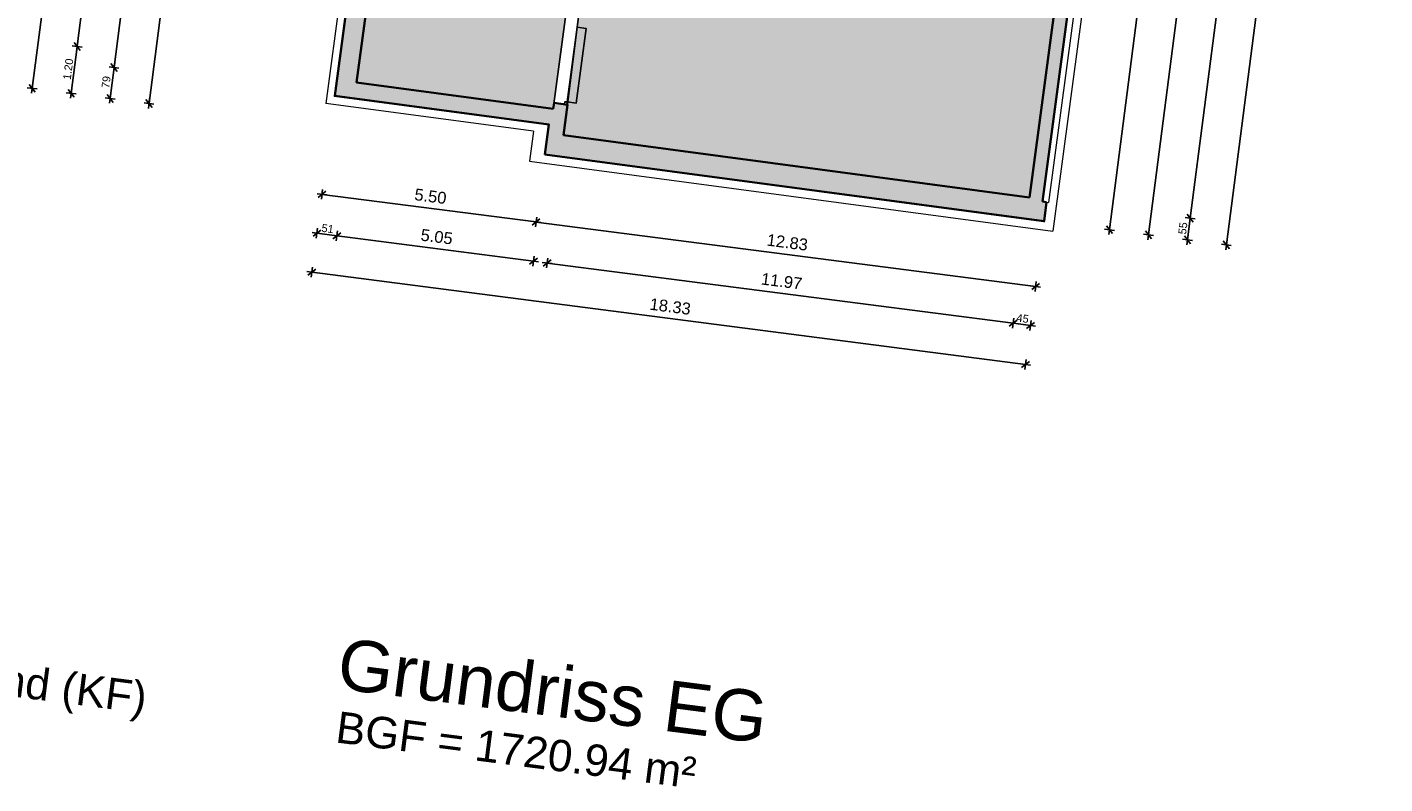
# Model space of a CAD drawing. Header units: metres. Extents: x 344112.5 to 344211.1, y 5709456.4 to 5709545.2.
# Tile 32 of 51: x 344170.2 to 344204.8, y 5709456.4 to 5709475.6. Entities that reach past the tile are written whole.
import ezdxf

# ---------------------------------------------------------------- set-up
doc = ezdxf.new("R2010")
doc.units = ezdxf.units.M
doc.linetypes.add('AUSGEZOGEN', pattern=[0])
for name, color, linetype in [('Bemassung', 7, 'Continuous'), ('Legende', 7, 'Continuous'), ('Polygonflächen', 7, 'Continuous')]:
    doc.layers.add(name, color=color, linetype=linetype)
doc.layers.add('BGF', color=2, linetype='Continuous', plot=False)
for name, color, linetype, lineweight in [('Dach', 6, 'AUSGEZOGEN', 13), ('Schraffur', 8, 'Continuous', 25), ('Text', 7, 'Continuous', 13), ('Türen', 7, 'AUSGEZOGEN', 25), ('Wand', 7, 'AUSGEZOGEN', 35)]:
    doc.layers.add(name, color=color, linetype=linetype, lineweight=lineweight)
doc.styles.get("Standard").update_dxf_attribs({"font": 'arial.ttf'})
doc.dimstyles.new('1', dxfattribs={"dimtxt": 0.2, "dimasz": 0.005, "dimexe": 0.08, "dimexo": 0, "dimgap": 0.05, "dimtad": 3, "dimzin": 3, "dimdsep": 46, "dimtxsty": 'Standard', "dimblk": '1000hands_BEMPFEIL', "dimcen": 1, "dimdle": 0.08, "dimse1": 1, "dimse2": 1, "dimclre": 256, "dimazin": 2, "dimtfac": 1, "dimtix": 1, "dimtmove": 2, "dimatfit": 3, "dimldrblk": '1000hands_BEMPFEIL', "dimfxl": 1, "dimtolj": 1, "dimtzin": 0, "dimarcsym": 0})
doc.dimstyles.new('Copy of 1', dxfattribs={"dimtxt": 0.2, "dimasz": 0.005, "dimexe": 0.08, "dimexo": 0, "dimgap": 0.05, "dimtad": 3, "dimdec": 0, "dimlfac": 100, "dimzin": 3, "dimdsep": 46, "dimtxsty": 'Standard', "dimblk": '1000hands_BEMPFEIL', "dimcen": 1, "dimdle": 0.08, "dimse1": 1, "dimse2": 1, "dimclre": 256, "dimazin": 2, "dimtfac": 1, "dimtdec": 0, "dimtix": 1, "dimtmove": 2, "dimatfit": 3, "dimldrblk": '1000hands_BEMPFEIL', "dimfxl": 1, "dimtolj": 1, "dimtzin": 0, "dimarcsym": 0})

# ---------------------------------------------------------------- blocks, each defined once
blk = doc.blocks.new('1000hands_BEMPFEIL')
at = {"color": 0}
for p, q in [((-25.4, 0), (25.4, 0)), ((-18, -18), (18, 18)), ((0, -25.4), (0, 25.4))]:
    blk.add_line(p, q, dxfattribs=at)
blk = doc.blocks.new('*D10')
at = {"layer": 'Bemassung', "color": 0, "lineweight": -2, "transparency": 16777216}
blk.add_line((344197.799, 5709470.467), (344201.128, 5709496.257), dxfattribs=at)
at = {"layer": 'Defpoints', "color": 0, "transparency": 16777216}
for p in [(344198.546, 5709496.596, 0), (344201.129, 5709496.262), (344196.132, 5709470.677, 0)]:
    blk.add_point(p, dxfattribs=at)
at = {"layer": 'Bemassung', "color": 0, "lineweight": -2, "transparency": 16777216, "xscale": 0.005, "yscale": 0.005, "zscale": 0.005}
for p, rotation in [((344201.129, 5709496.262), 82.6453569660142), ((344197.799, 5709470.462), 262.6453569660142)]:
    blk.add_blockref('1000hands_BEMPFEIL', p, dxfattribs=dict(at, rotation=rotation))
at = {"layer": 'Bemassung', "color": 0, "transparency": 16777216, "insert": (344199.313, 5709483.382), "char_height": 0.2, "attachment_point": 5, "rotation": 82.6454}
blk.add_mtext('\\A1;26.01', dxfattribs=at)
blk = doc.blocks.new('*D11')
at = {"layer": 'Bemassung', "color": 0, "lineweight": -2, "transparency": 16777216}
blk.add_line((344198.791, 5709470.339), (344201.972, 5709494.985), dxfattribs=at)
at = {"layer": 'Defpoints', "color": 0, "transparency": 16777216}
for p in [(344199.321, 5709495.332, 0), (344201.973, 5709494.99), (344196.132, 5709470.677, 0)]:
    blk.add_point(p, dxfattribs=at)
at = {"layer": 'Bemassung', "color": 0, "lineweight": -2, "transparency": 16777216, "xscale": 0.005, "yscale": 0.005, "zscale": 0.005}
for p, rotation in [((344201.973, 5709494.99), 82.6453569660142), ((344198.791, 5709470.334), 262.6453569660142)]:
    blk.add_blockref('1000hands_BEMPFEIL', p, dxfattribs=dict(at, rotation=rotation))
at = {"layer": 'Bemassung', "color": 0, "transparency": 16777216, "insert": (344200.231, 5709482.681), "char_height": 0.2, "attachment_point": 5, "rotation": 82.6454}
blk.add_mtext('\\A1;24.86', dxfattribs=at)
blk = doc.blocks.new('*D12')
at = {"layer": 'Bemassung', "color": 0, "lineweight": -2, "transparency": 16777216}
blk.add_line((344199.783, 5709470.211), (344199.852, 5709470.749), dxfattribs=at)
at = {"layer": 'Defpoints', "color": 0, "transparency": 16777216}
for p in [(344195.759, 5709471.282, 0), (344196.132, 5709470.677, 0), (344199.853, 5709470.754)]:
    blk.add_point(p, dxfattribs=at)
at = {"layer": 'Bemassung', "color": 0, "lineweight": -2, "transparency": 16777216, "xscale": 0.005, "yscale": 0.005, "zscale": 0.005}
for p, rotation in [((344199.853, 5709470.754), 82.6453569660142), ((344199.782, 5709470.206), 262.6453569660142)]:
    blk.add_blockref('1000hands_BEMPFEIL', p, dxfattribs=dict(at, rotation=rotation))
at = {"layer": 'Bemassung', "color": 0, "transparency": 16777216, "insert": (344199.667, 5709470.499), "char_height": 0.2, "attachment_point": 5, "rotation": 82.6454}
blk.add_mtext('\\A1;55', dxfattribs=at)
blk = doc.blocks.new('*D76')
at = {"layer": 'Bemassung', "color": 0, "lineweight": -2, "transparency": 16777216}
blk.add_line((344199.854, 5709470.758), (344202.907, 5709494.412), dxfattribs=at)
at = {"layer": 'Defpoints', "color": 0, "transparency": 16777216}
for p in [(344198.919, 5709494.932, 0), (344202.907, 5709494.417), (344195.759, 5709471.282, 0)]:
    blk.add_point(p, dxfattribs=at)
at = {"layer": 'Bemassung', "color": 0, "lineweight": -2, "transparency": 16777216, "xscale": 0.005, "yscale": 0.005, "zscale": 0.005}
for p, rotation in [((344202.907, 5709494.417), 82.6453569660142), ((344199.853, 5709470.754), 262.6453569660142)]:
    blk.add_blockref('1000hands_BEMPFEIL', p, dxfattribs=dict(at, rotation=rotation))
at = {"layer": 'Bemassung', "color": 0, "transparency": 16777216, "insert": (344201.229, 5709482.605), "char_height": 0.2, "attachment_point": 5, "rotation": 82.6454}
blk.add_mtext('\\A1;23.86', dxfattribs=at)
blk = doc.blocks.new('*D13')
at = {"layer": 'Bemassung', "color": 0, "lineweight": -2, "transparency": 16777216}
blk.add_line((344200.775, 5709470.083), (344204.684, 5709500.366), dxfattribs=at)
at = {"layer": 'Defpoints', "color": 0, "transparency": 16777216}
for p in [(344199.146, 5709501.086, 0), (344204.684, 5709500.371), (344196.132, 5709470.677, 0)]:
    blk.add_point(p, dxfattribs=at)
at = {"layer": 'Bemassung', "color": 0, "lineweight": -2, "transparency": 16777216, "xscale": 0.005, "yscale": 0.005, "zscale": 0.005}
for p, rotation in [((344204.684, 5709500.371), 82.6453569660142), ((344200.774, 5709470.078), 262.6453569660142)]:
    blk.add_blockref('1000hands_BEMPFEIL', p, dxfattribs=dict(at, rotation=rotation))
at = {"layer": 'Bemassung', "color": 0, "transparency": 16777216, "insert": (344202.578, 5709485.244), "char_height": 0.2, "attachment_point": 5, "rotation": 82.6454}
blk.add_mtext('\\A1;30.54', dxfattribs=at)
blk = doc.blocks.new('*D14')
at = {"layer": 'Bemassung', "color": 0, "lineweight": -2, "transparency": 16777216}
blk.add_line((344173.337, 5709473.682), (344174.186, 5709480.257), dxfattribs=at)
at = {"layer": 'Defpoints', "color": 0, "transparency": 16777216}
for p in [(344174.186, 5709480.262), (344178.879, 5709479.656, 0), (344183.415, 5709472.377, 0)]:
    blk.add_point(p, dxfattribs=at)
at = {"layer": 'Bemassung', "color": 0, "lineweight": -2, "transparency": 16777216, "xscale": 0.005, "yscale": 0.005, "zscale": 0.005}
for p, rotation in [((344174.186, 5709480.262), 82.6453569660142), ((344173.336, 5709473.677), 262.6453569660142)]:
    blk.add_blockref('1000hands_BEMPFEIL', p, dxfattribs=dict(at, rotation=rotation))
at = {"layer": 'Bemassung', "color": 0, "transparency": 16777216, "insert": (344173.611, 5709476.989), "char_height": 0.2, "attachment_point": 5, "rotation": 82.6454}
blk.add_mtext('\\A1;6.64', dxfattribs=at)
blk = doc.blocks.new('*D15')
at = {"layer": 'Bemassung', "color": 0, "lineweight": -2, "transparency": 16777216}
blk.add_line((344172.345, 5709473.81), (344172.446, 5709474.588), dxfattribs=at)
at = {"layer": 'Defpoints', "color": 0, "transparency": 16777216}
for p in [(344172.446, 5709474.593), (344178.065, 5709473.868, 0), (344183.415, 5709472.377, 0)]:
    blk.add_point(p, dxfattribs=at)
at = {"layer": 'Bemassung', "color": 0, "lineweight": -2, "transparency": 16777216, "xscale": 0.005, "yscale": 0.005, "zscale": 0.005}
for p, rotation in [((344172.446, 5709474.593), 82.6453569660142), ((344172.345, 5709473.805), 262.6453569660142)]:
    blk.add_blockref('1000hands_BEMPFEIL', p, dxfattribs=dict(at, rotation=rotation))
at = {"layer": 'Bemassung', "color": 0, "transparency": 16777216, "insert": (344172.245, 5709474.219), "char_height": 0.2, "attachment_point": 5, "rotation": 82.6454}
blk.add_mtext('\\A1;79', dxfattribs=at)
blk = doc.blocks.new('*D97')
at = {"layer": 'Bemassung', "color": 0, "lineweight": -2, "transparency": 16777216}
blk.add_line((344172.447, 5709474.598), (344176.26, 5709504.143), dxfattribs=at)
at = {"layer": 'Defpoints', "color": 0, "transparency": 16777216}
for p in [(344176.261, 5709504.148), (344182.012, 5709503.406, 0), (344178.065, 5709473.868, 0)]:
    blk.add_point(p, dxfattribs=at)
at = {"layer": 'Bemassung', "color": 0, "lineweight": -2, "transparency": 16777216, "xscale": 0.005, "yscale": 0.005, "zscale": 0.005}
for p, rotation in [((344176.261, 5709504.148), 82.6453569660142), ((344172.446, 5709474.593), 262.6453569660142)]:
    blk.add_blockref('1000hands_BEMPFEIL', p, dxfattribs=dict(at, rotation=rotation))
at = {"layer": 'Bemassung', "color": 0, "transparency": 16777216, "insert": (344174.203, 5709489.39), "char_height": 0.2, "attachment_point": 5, "rotation": 82.6454}
blk.add_mtext('\\A1;29.80', dxfattribs=at)
blk = doc.blocks.new('*D16')
at = {"layer": 'Bemassung', "color": 0, "lineweight": -2, "transparency": 16777216}
blk.add_line((344171.354, 5709473.938), (344171.506, 5709475.121), dxfattribs=at)
at = {"layer": 'Defpoints', "color": 0, "transparency": 16777216}
for p in [(344171.507, 5709475.126), (344178.625, 5709474.207, 0), (344183.415, 5709472.377, 0)]:
    blk.add_point(p, dxfattribs=at)
at = {"layer": 'Bemassung', "color": 0, "lineweight": -2, "transparency": 16777216, "xscale": 0.005, "yscale": 0.005, "zscale": 0.005}
for p, rotation in [((344171.507, 5709475.126), 82.6453569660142), ((344171.353, 5709473.933), 262.6453569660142)]:
    blk.add_blockref('1000hands_BEMPFEIL', p, dxfattribs=dict(at, rotation=rotation))
at = {"layer": 'Bemassung', "color": 0, "transparency": 16777216, "insert": (344171.279, 5709474.549), "char_height": 0.2, "attachment_point": 5, "rotation": 82.6454}
blk.add_mtext('\\A1;1.20', dxfattribs=at)
blk = doc.blocks.new('*D98')
at = {"layer": 'Bemassung', "color": 0, "lineweight": -2, "transparency": 16777216}
blk.add_line((344171.507, 5709475.131), (344172.707, 5709484.424), dxfattribs=at)
at = {"layer": 'Defpoints', "color": 0, "transparency": 16777216}
for p in [(344172.708, 5709484.429), (344179.684, 5709483.529, 0), (344178.625, 5709474.207, 0)]:
    blk.add_point(p, dxfattribs=at)
at = {"layer": 'Bemassung', "color": 0, "lineweight": -2, "transparency": 16777216, "xscale": 0.005, "yscale": 0.005, "zscale": 0.005}
for p, rotation in [((344172.708, 5709484.429), 82.6453569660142), ((344171.507, 5709475.126), 262.6453569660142)]:
    blk.add_blockref('1000hands_BEMPFEIL', p, dxfattribs=dict(at, rotation=rotation))
at = {"layer": 'Bemassung', "color": 0, "transparency": 16777216, "insert": (344171.956, 5709479.797), "char_height": 0.2, "attachment_point": 5, "rotation": 82.6454}
blk.add_mtext('\\A1;9.38', dxfattribs=at)
blk = doc.blocks.new('*D17')
at = {"layer": 'Bemassung', "color": 0, "lineweight": -2, "transparency": 16777216}
blk.add_line((344170.362, 5709474.066), (344174.277, 5709504.399), dxfattribs=at)
at = {"layer": 'Defpoints', "color": 0, "transparency": 16777216}
for p in [(344174.278, 5709504.404), (344182.012, 5709503.406, 0), (344183.415, 5709472.377, 0)]:
    blk.add_point(p, dxfattribs=at)
at = {"layer": 'Bemassung', "color": 0, "lineweight": -2, "transparency": 16777216, "xscale": 0.005, "yscale": 0.005, "zscale": 0.005}
for p, rotation in [((344174.278, 5709504.404), 82.6453569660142), ((344170.361, 5709474.061), 262.6453569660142)]:
    blk.add_blockref('1000hands_BEMPFEIL', p, dxfattribs=dict(at, rotation=rotation))
at = {"layer": 'Bemassung', "color": 0, "transparency": 16777216, "insert": (344172.168, 5709489.252), "char_height": 0.2, "attachment_point": 5, "rotation": 82.6454}
blk.add_mtext('\\A1;30.59', dxfattribs=at)
blk = doc.blocks.new('*D22')
at = {"layer": 'Bemassung', "color": 0, "lineweight": -2, "transparency": 16777216}
blk.add_line((344183.198, 5709470.658), (344195.913, 5709469.017), dxfattribs=at)
at = {"layer": 'Defpoints', "color": 0, "transparency": 16777216}
for p in [(344183.415, 5709472.377, 0), (344196.132, 5709470.677, 0), (344195.917, 5709469.017)]:
    blk.add_point(p, dxfattribs=at)
at = {"layer": 'Bemassung', "color": 0, "lineweight": -2, "transparency": 16777216, "xscale": 0.005, "yscale": 0.005, "zscale": 0.005}
for p, rotation in [((344183.193, 5709470.659), 172.6453569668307), ((344195.917, 5709469.017), 352.6453569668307)]:
    blk.add_blockref('1000hands_BEMPFEIL', p, dxfattribs=dict(at, rotation=rotation))
at = {"layer": 'Bemassung', "color": 0, "transparency": 16777216, "insert": (344189.594, 5709470.139), "char_height": 0.3, "attachment_point": 5, "rotation": 352.6454}
blk.add_mtext('\\A1;12.83', dxfattribs=at)
blk = doc.blocks.new('*D132')
at = {"layer": 'Bemassung', "color": 0, "lineweight": -2, "transparency": 16777216}
blk.add_line((344183.188, 5709470.66), (344177.747, 5709471.362), dxfattribs=at)
at = {"layer": 'Defpoints', "color": 0, "transparency": 16777216}
for p in [(344178.065, 5709473.868, 0), (344183.415, 5709472.377, 0), (344177.742, 5709471.363)]:
    blk.add_point(p, dxfattribs=at)
at = {"layer": 'Bemassung', "color": 0, "lineweight": -2, "transparency": 16777216, "xscale": 0.005, "yscale": 0.005, "zscale": 0.005}
for p, rotation in [((344177.742, 5709471.363), 172.6453569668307), ((344183.193, 5709470.659), 352.6453569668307)]:
    blk.add_blockref('1000hands_BEMPFEIL', p, dxfattribs=dict(at, rotation=rotation))
at = {"layer": 'Bemassung', "color": 0, "transparency": 16777216, "insert": (344180.506, 5709471.312), "char_height": 0.3, "attachment_point": 5, "rotation": 352.6454}
blk.add_mtext('\\A1;5.50', dxfattribs=at)
blk = doc.blocks.new('*D23')
at = {"layer": 'Bemassung', "color": 0, "lineweight": -2, "transparency": 16777216}
blk.add_line((344195.351, 5709468.082), (344195.784, 5709468.026), dxfattribs=at)
at = {"layer": 'Defpoints', "color": 0, "transparency": 16777216}
for p in [(344195.759, 5709471.282, 0), (344196.132, 5709470.677, 0), (344195.789, 5709468.025)]:
    blk.add_point(p, dxfattribs=at)
at = {"layer": 'Bemassung', "color": 0, "lineweight": -2, "transparency": 16777216, "xscale": 0.005, "yscale": 0.005, "zscale": 0.005}
for p, rotation in [((344195.346, 5709468.082), 172.6453569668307), ((344195.789, 5709468.025), 352.6453569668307)]:
    blk.add_blockref('1000hands_BEMPFEIL', p, dxfattribs=dict(at, rotation=rotation))
at = {"layer": 'Bemassung', "color": 0, "transparency": 16777216, "insert": (344195.587, 5709468.204), "char_height": 0.2, "attachment_point": 5, "rotation": 352.6454}
blk.add_mtext('\\A1;45', dxfattribs=at)
blk = doc.blocks.new('*D133')
at = {"layer": 'Bemassung', "color": 0, "lineweight": -2, "transparency": 16777216}
blk.add_line((344195.341, 5709468.083), (344183.479, 5709469.614), dxfattribs=at)
at = {"layer": 'Defpoints', "color": 0, "transparency": 16777216}
for p in [(344183.894, 5709472.867, 0), (344195.759, 5709471.282, 0), (344183.474, 5709469.615)]:
    blk.add_point(p, dxfattribs=at)
at = {"layer": 'Bemassung', "color": 0, "lineweight": -2, "transparency": 16777216, "xscale": 0.005, "yscale": 0.005, "zscale": 0.005}
for p, rotation in [((344183.474, 5709469.615), 172.6453569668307), ((344195.346, 5709468.082), 352.6453569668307)]:
    blk.add_blockref('1000hands_BEMPFEIL', p, dxfattribs=dict(at, rotation=rotation))
at = {"layer": 'Bemassung', "color": 0, "transparency": 16777216, "insert": (344189.449, 5709469.149), "char_height": 0.3, "attachment_point": 5, "rotation": 352.6454}
blk.add_mtext('\\A1;11.97', dxfattribs=at)
blk = doc.blocks.new('*D134')
at = {"layer": 'Bemassung', "color": 0, "lineweight": -2, "transparency": 16777216}
blk.add_line((344178.117, 5709470.306), (344177.619, 5709470.37), dxfattribs=at)
at = {"layer": 'Defpoints', "color": 0, "transparency": 16777216}
for p in [(344178.625, 5709474.207, 0), (344178.065, 5709473.868, 0), (344177.614, 5709470.371)]:
    blk.add_point(p, dxfattribs=at)
at = {"layer": 'Bemassung', "color": 0, "lineweight": -2, "transparency": 16777216, "xscale": 0.005, "yscale": 0.005, "zscale": 0.005}
for p, rotation in [((344177.614, 5709470.371), 172.6453569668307), ((344178.121, 5709470.305), 352.6453569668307)]:
    blk.add_blockref('1000hands_BEMPFEIL', p, dxfattribs=dict(at, rotation=rotation))
at = {"layer": 'Bemassung', "color": 0, "transparency": 16777216, "insert": (344177.887, 5709470.489), "char_height": 0.2, "attachment_point": 5, "rotation": 352.6454}
blk.add_mtext('\\A1;51', dxfattribs=at)
blk = doc.blocks.new('*D24')
at = {"layer": 'Bemassung', "color": 0, "lineweight": -2, "transparency": 16777216}
blk.add_line((344195.656, 5709467.034), (344177.491, 5709469.379), dxfattribs=at)
at = {"layer": 'Defpoints', "color": 0, "transparency": 16777216}
for p in [(344178.065, 5709473.868, 0), (344196.132, 5709470.677, 0), (344177.486, 5709469.379)]:
    blk.add_point(p, dxfattribs=at)
at = {"layer": 'Bemassung', "color": 0, "lineweight": -2, "transparency": 16777216, "xscale": 0.005, "yscale": 0.005, "zscale": 0.005}
for p, rotation in [((344177.486, 5709469.379), 172.6453569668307), ((344195.661, 5709467.033), 352.6453569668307)]:
    blk.add_blockref('1000hands_BEMPFEIL', p, dxfattribs=dict(at, rotation=rotation))
at = {"layer": 'Bemassung', "color": 0, "transparency": 16777216, "insert": (344186.612, 5709468.507), "char_height": 0.3, "attachment_point": 5, "rotation": 352.6454}
blk.add_mtext('\\A1;18.33', dxfattribs=at)
blk = doc.blocks.new('*D410')
at = {"layer": 'Bemassung', "color": 0, "lineweight": -2, "transparency": 16777216}
blk.add_line((344178.126, 5709470.305), (344183.125, 5709469.66), dxfattribs=at)
at = {"layer": 'Defpoints', "color": 0, "transparency": 16777216}
for p in [(344178.625, 5709474.207, 0), (344183.631, 5709473.538, 0), (344183.13, 5709469.659)]:
    blk.add_point(p, dxfattribs=at)
at = {"layer": 'Bemassung', "color": 0, "lineweight": -2, "transparency": 16777216, "xscale": 0.005, "yscale": 0.005, "zscale": 0.005}
for p, rotation in [((344178.121, 5709470.305), 172.6453569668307), ((344183.13, 5709469.659), 352.6453569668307)]:
    blk.add_blockref('1000hands_BEMPFEIL', p, dxfattribs=dict(at, rotation=rotation))
at = {"layer": 'Bemassung', "color": 0, "transparency": 16777216, "insert": (344180.664, 5709470.283), "char_height": 0.3, "attachment_point": 5, "rotation": 352.6454}
blk.add_mtext('\\A1;5.05', dxfattribs=at)

msp = doc.modelspace()

# ---------------------------------------------------------------- hatches: boundary and pattern name
at = {"layer": 'Polygonflächen'}
h = msp.add_hatch(color=134, dxfattribs=at)
h.dxf.hatch_style = 1
h.paths.add_polyline_path([(344198.919, 5709494.932), (344187.054, 5709496.517), (344186.979, 5709495.952), (344186.71, 5709494.091), (344184.717, 5709479.174), (344184.338, 5709476.339), (344184.25, 5709475.685), (344183.994, 5709473.646), (344183.894, 5709472.867), (344195.759, 5709471.282)])
h = msp.add_hatch(color=134, dxfattribs=at)
h.dxf.hatch_style = 1
h.paths.add_polyline_path([(344184.874, 5709482.835), (344179.867, 5709483.504), (344178.625, 5709474.207), (344183.631, 5709473.538), (344184.393, 5709479.237), (344184.471, 5709479.822), (344184.738, 5709479.787), (344185.143, 5709482.819), (344185.024, 5709482.835), (344185.022, 5709482.815)])
at = {"layer": 'Schraffur'}
h = msp.add_hatch(color=256, dxfattribs=at)
h.dxf.hatch_style = 1
h.paths.add_polyline_path([(344199.321, 5709495.332), (344198.959, 5709495.38), (344198.956, 5709495.361), (344198.391, 5709495.436), (344198.546, 5709496.596), (344198.328, 5709496.625), (344198.321, 5709496.575), (344198.242, 5709496.586), (344198.139, 5709495.815), (344196.91, 5709495.98), (344196.808, 5709495.214), (344198.919, 5709494.932), (344195.759, 5709471.282), (344183.894, 5709472.867), (344183.998, 5709473.645), (344183.651, 5709473.692), (344183.631, 5709473.538), (344178.625, 5709474.207), (344179.331, 5709479.49), (344179.148, 5709479.515), (344179.156, 5709479.574), (344179.101, 5709479.581), (344179.107, 5709479.626), (344178.879, 5709479.656), (344178.861, 5709479.523), (344178.822, 5709479.528), (344178.065, 5709473.868), (344183.517, 5709473.14), (344183.415, 5709472.377), (344196.132, 5709470.677), (344196.197, 5709471.163), (344196.093, 5709471.177)])

# ---------------------------------------------------------------- linework, layer by layer
at = {"layer": 'BGF', "const_width": 0.05, "elevation": 0}
for points in [[(344199.321, 5709495.332), (344196.093, 5709471.177)], [(344183.415, 5709472.377), (344183.517, 5709473.14), (344178.065, 5709473.868), (344178.822, 5709479.528)], [(344196.197, 5709471.163), (344196.132, 5709470.677), (344196.132, 5709470.677), (344183.415, 5709472.377), (344183.415, 5709472.377)]]:
    msp.add_lwpolyline(points, dxfattribs=at)
at = {"layer": 'Dach', "elevation": 0}
for points in [[(344181.855, 5709503.739), (344177.838, 5709473.678)], [(344199.5, 5709495.512), (344196.246, 5709471.156)], [(344199.721, 5709495.633), (344196.353, 5709470.427)], [(344183.125, 5709472.971), (344177.838, 5709473.678)], [(344183.125, 5709472.971), (344183.023, 5709472.208)], [(344183.023, 5709472.208), (344196.353, 5709470.427)], [(344196.197, 5709471.163), (344196.246, 5709471.156)]]:
    msp.add_lwpolyline(points, dxfattribs=at)
at = {"layer": 'Polygonflächen', "elevation": 0}
for points in [[(344195.759, 5709471.282), (344198.919, 5709494.932), (344187.054, 5709496.517), (344186.979, 5709495.952), (344186.71, 5709494.091), (344184.717, 5709479.174), (344184.338, 5709476.339), (344184.25, 5709475.685), (344183.994, 5709473.646), (344183.894, 5709472.867), (344195.759, 5709471.282)], [(344183.631, 5709473.538), (344184.393, 5709479.237), (344184.471, 5709479.822), (344184.738, 5709479.787), (344185.143, 5709482.819), (344185.024, 5709482.835), (344185.022, 5709482.815), (344179.867, 5709483.504), (344178.625, 5709474.207), (344183.631, 5709473.538)]]:
    msp.add_lwpolyline(points, dxfattribs=at)
at = {"layer": 'Türen', "elevation": 0}
for points in [[(344183.987, 5709473.713), (344184.215, 5709473.682), (344184.469, 5709475.585), (344184.241, 5709475.616)], [(344183.978, 5709473.648), (344183.919, 5709473.656), (344183.927, 5709473.72), (344183.987, 5709473.713)]]:
    msp.add_lwpolyline(points, close=True, dxfattribs=at)
at = {"layer": 'Wand', "elevation": 0}
for points in [[(344199.321, 5709495.332), (344196.093, 5709471.177)], [(344198.919, 5709494.932), (344195.759, 5709471.282)], [(344178.822, 5709479.528), (344178.065, 5709473.868)], [(344179.331, 5709479.49), (344178.625, 5709474.207)], [(344183.631, 5709473.538), (344178.625, 5709474.207)], [(344183.517, 5709473.14), (344178.065, 5709473.868)], [(344183.998, 5709473.645), (344183.651, 5709473.692), (344183.631, 5709473.538)], [(344183.998, 5709473.645), (344183.894, 5709472.867)], [(344183.517, 5709473.14), (344183.415, 5709472.377)], [(344195.759, 5709471.282), (344183.894, 5709472.867)], [(344196.132, 5709470.677), (344183.415, 5709472.377)], [(344196.197, 5709471.163), (344196.093, 5709471.177)], [(344196.197, 5709471.163), (344196.132, 5709470.677)]]:
    msp.add_lwpolyline(points, dxfattribs=at)

# ---------------------------------------------------------------- texts
at = {"layer": 'Legende'}
msp.add_text('Konstruktionsfläche Bestand Wand (KF)', height=0.8, rotation=352.6454, dxfattribs=at).set_placement((344153.514, 5709460.689))
at = {"layer": 'Text'}
for s, height, p in [('Grundriss EG', 1.3, (344178.083, 5709458.787)), ('BGF = 1720.94 m² ', 0.8, (344178.061, 5709457.413))]:
    msp.add_text(s, height=height, rotation=352.6454, dxfattribs=at).set_placement(p)

# ---------------------------------------------------------------- dimensions: what is measured, and where the dimension line sits
at = {"layer": 'Bemassung'}
for base, p1, p2, angle, dimstyle, picture, middle in [((344174.278, 5709504.404), (344183.415, 5709472.377, 0), (344182.012, 5709503.406, 0), 82.6454, '1', '*D17', (344172.168, 5709489.252)), ((344176.261, 5709504.148), (344178.065, 5709473.868, 0), (344182.012, 5709503.406, 0), 82.6454, '1', '*D97', (344174.203, 5709489.39)), ((344204.684, 5709500.371), (344196.132, 5709470.677, 0), (344199.146, 5709501.086, 0), 82.6454, '1', '*D13', (344202.578, 5709485.244)), ((344201.129, 5709496.262), (344196.132, 5709470.677, 0), (344198.546, 5709496.596, 0), 82.6454, '1', '*D10', (344199.313, 5709483.382)), ((344201.973, 5709494.99), (344196.132, 5709470.677, 0), (344199.321, 5709495.332, 0), 82.6454, '1', '*D11', (344200.231, 5709482.681)), ((344202.907, 5709494.417), (344195.759, 5709471.282, 0), (344198.919, 5709494.932, 0), 82.6454, '1', '*D76', (344201.229, 5709482.605)), ((344172.708, 5709484.429), (344178.625, 5709474.207, 0), (344179.684, 5709483.529, 0), 82.6454, '1', '*D98', (344171.956, 5709479.797)), ((344174.186, 5709480.262), (344183.415, 5709472.377, 0), (344178.879, 5709479.656, 0), 82.6454, '1', '*D14', (344173.611, 5709476.989)), ((344171.507, 5709475.126), (344183.415, 5709472.377, 0), (344178.625, 5709474.207, 0), 82.6454, '1', '*D16', (344171.279, 5709474.549)), ((344172.446, 5709474.593), (344183.415, 5709472.377, 0), (344178.065, 5709473.868, 0), 82.6454, 'Copy of 1', '*D15', (344172.245, 5709474.219)), ((344177.614, 5709470.371), (344178.625, 5709474.207, 0), (344178.065, 5709473.868, 0), 352.6454, 'Copy of 1', '*D134', (344177.887, 5709470.489)), ((344195.789, 5709468.025), (344195.759, 5709471.282, 0), (344196.132, 5709470.677, 0), 352.6454, 'Copy of 1', '*D23', (344195.587, 5709468.204)), ((344199.853, 5709470.754), (344196.132, 5709470.677, 0), (344195.759, 5709471.282, 0), 82.6454, 'Copy of 1', '*D12', (344199.667, 5709470.499))]:
    dim = msp.add_linear_dim(base=base, p1=p1, p2=p2, angle=angle, dimstyle=dimstyle, dxfattribs=at)
    dim.commit()
    dim.dimension.update_dxf_attribs({"geometry": picture, "text_midpoint": middle})
for base, p1, p2, picture, middle in [((344183.13, 5709469.659), (344178.625, 5709474.207, 0), (344183.631, 5709473.538, 0), '*D410', (344180.664, 5709470.283)), ((344177.486, 5709469.379), (344196.132, 5709470.677, 0), (344178.065, 5709473.868, 0), '*D24', (344186.612, 5709468.507)), ((344177.742, 5709471.363), (344183.415, 5709472.377, 0), (344178.065, 5709473.868, 0), '*D132', (344180.506, 5709471.312)), ((344183.474, 5709469.615), (344195.759, 5709471.282, 0), (344183.894, 5709472.867, 0), '*D133', (344189.449, 5709469.149)), ((344195.917, 5709469.017), (344183.415, 5709472.377, 0), (344196.132, 5709470.677, 0), '*D22', (344189.594, 5709470.139))]:
    dim = msp.add_linear_dim(base=base, p1=p1, p2=p2, angle=352.6454, dimstyle='1', override={"dimtxt": 0.3, "dimgap": 0.15}, dxfattribs=at)
    dim.commit()
    dim.dimension.update_dxf_attribs({"geometry": picture, "text_midpoint": middle})

doc.saveas('drawing.dxf')
